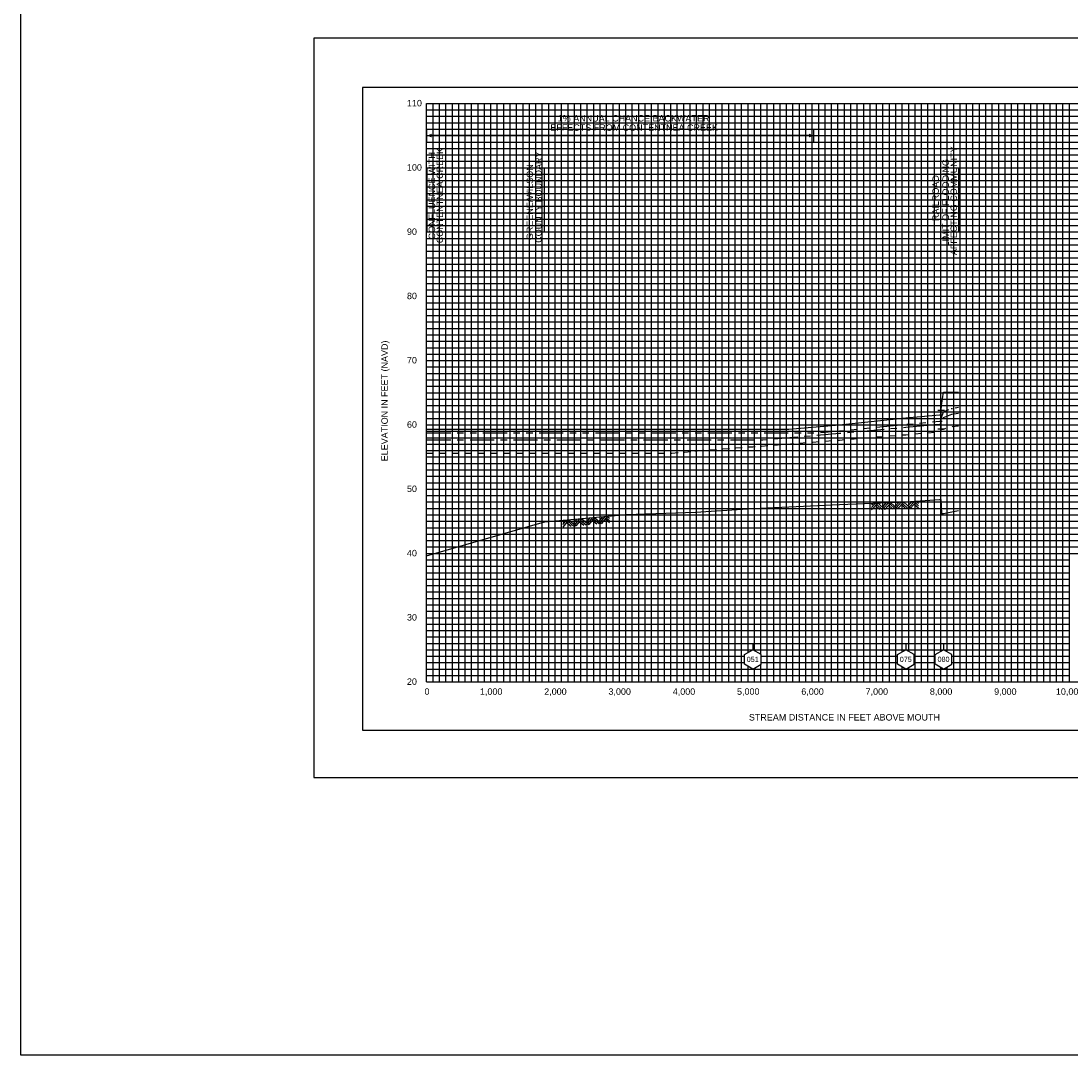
# Model space of a CAD drawing. Header units: inches. Extents: x -35 to 96, y -72 to 21.
# Tile 5 of 13: x -6 to 10, y -6 to 10. Entities that reach past the tile are written whole.
import ezdxf
from ezdxf.enums import TextEntityAlignment as Align

# ---------------------------------------------------------------- set-up
doc = ezdxf.new("R2010")
doc.units = ezdxf.units.IN
doc.header["$LTSCALE"] = 0.3
doc.header["$MEASUREMENT"] = 0
doc.set_wipeout_variables(frame=1)
for name, pattern in [('CENTER', [2, 1.25, -0.25, 0.25, -0.25]), ('DOT', [0.25, 0, -0.25]), ('HIDDEN', [0.375, 0.25, -0.125]), ('PHANTOM', [2.5, 1.25, -0.25, 0.25, -0.25, 0.25, -0.25])]:
    doc.linetypes.add(name, pattern=pattern)
doc.layers.get('0').update_dxf_attribs({"color": 3, "plot": 0})
for name, color, linetype in [('1', 5, 'Continuous'), ('2', 50, 'Continuous'), ('3', 9, 'DOT'), ('ROCK', 7, 'Continuous'), ('STREAM', 5, 'Continuous'), ('STRUCTURE', 30, 'Continuous'), ('TEXT', 255, 'Continuous'), ('WS10', 4, 'HIDDEN'), ('WS100', 5, 'PHANTOM'), ('WS50', 1, 'CENTER'), ('WS500', 1, 'Continuous'), ('XSEC', 7, 'Continuous')]:
    doc.layers.add(name, color=color, linetype=linetype)
doc.styles.add('ARIAL', font='ARIAL.TTF')
doc.styles.add('xs', font='ARIAL.TTF')

# ---------------------------------------------------------------- blocks, each defined once
blk = doc.blocks.new('rock')
at = {"layer": 'STREAM'}
for p, q in [((0.171, 0.001), (0.147, -0.023)), ((0.209, 0.001), (0.147, -0.061)), ((0.247, 0.001), (0.147, -0.099)), ((0.251, 0.001), (0.351, -0.099)), ((0.375, 0.001), (0.313, -0.061)), ((0.413, 0.001), (0.332, -0.08)), ((0.451, 0.001), (0.351, -0.099)), ((0.451, 0.001), (0.551, -0.099)), ((0.575, 0.001), (0.513, -0.061)), ((0.613, 0.001), (0.532, -0.08)), ((0.651, 0.001), (0.551, -0.099)), ((0.651, 0.001), (0.751, -0.099)), ((0.776, 0.001), (0.713, -0.061)), ((0.813, 0.001), (0.732, -0.08)), ((0.851, 0.001), (0.751, -0.099)), ((0.851, 0.001), (0.88, -0.028)), ((0.211, -0.034), (0.275, -0.099)), ((0.23, -0.016), (0.313, -0.099)), ((0.413, -0.036), (0.475, -0.099)), ((0.432, -0.018), (0.513, -0.099)), ((0.613, -0.036), (0.676, -0.099)), ((0.632, -0.018), (0.713, -0.099)), ((0.813, -0.036), (0.876, -0.099)), ((0.832, -0.018), (0.88, -0.066))]:
    blk.add_line(p, q, dxfattribs=at)
blk = doc.blocks.new('V_BASE')
blk.add_line((0, 0), (0, 1))
blk = doc.blocks.new('wipeout')
blk.add_wipeout([(0, 0.15), (-0.129917, 0.075), (-0.129917, -0.075), (0, -0.15), (0.129917, -0.075), (0.129917, 0.075)])
blk = doc.blocks.new('xsec')
blk.add_line((0, 0.35), (0, 0.25))
blk.add_blockref('wipeout', (0, 0.1))
for p, q in [((-0.13, 0.175), (0, 0.25)), ((-0.13, 0.025), (-0.13, 0.175)), ((0.13, 0.175), (0, 0.25)), ((0, 0.25), (0, 0.25)), ((0.13, 0.025), (0.13, 0.175)), ((0, -0.05), (-0.13, 0.025)), ((0, -0.05), (0.13, 0.025))]:
    blk.add_line(p, q)
blk = doc.blocks.new('bar')
blk.add_line((-0.05, 0), (0.05, 0))

msp = doc.modelspace()

# ---------------------------------------------------------------- linework, layer by layer
at = {"layer": '1', "color": 8}
for p, q in [((-1.75, 10), (-1.75, -1.5)), ((15.25, 10), (-1.75, 10)), ((-1.75, -1.5), (15.25, -1.5))]:
    msp.add_line(p, q, dxfattribs=at)
at = {"layer": '1'}
for p, q in [((-0.995, 9.234), (-0.995, -0.766)), ((14.505, 9.234), (-0.995, 9.234)), ((-0.995, -0.766), (-0.995, -0.766)), ((-0.995, -0.766), (14.505, -0.766))]:
    msp.add_line(p, q, dxfattribs=at)
at = {"layer": '2', "color": 50}
for p, q in [((0.005, -0.016), (0.005, 8.984)), ((0.005, 8.984), (13.005, 8.984)), ((1.005, -0.016), (1.005, 8.984)), ((2.005, -0.016), (2.005, 8.984)), ((3.005, -0.016), (3.005, 8.984)), ((4.005, -0.016), (4.005, 8.984)), ((5.005, -0.016), (5.005, 8.984)), ((6.005, -0.016), (6.005, 8.984)), ((7.005, -0.016), (7.005, 8.984)), ((8.005, -0.016), (8.005, 8.984)), ((9.005, -0.016), (9.005, 8.984)), ((10.005, -0.016), (10.005, 8.984)), ((0.005, 6.984), (13.005, 6.984)), ((0.005, 5.984), (13.005, 5.984)), ((0.005, 4.984), (13.005, 4.984)), ((0.005, 3.984), (13.005, 3.984)), ((0.005, 2.984), (13.005, 2.984)), ((0.005, 1.984), (13.005, 1.984)), ((0.005, 0.984), (10.005, 0.984)), ((0.005, -0.016), (13.005, -0.016))]:
    msp.add_line(p, q, dxfattribs=at)
at = {"layer": '2', "color": 50, "linetype": 'Continuous'}
msp.add_line((0.005, 7.984), (13.005, 7.984), dxfattribs=at)
at = {"layer": '3', "color": 8, "linetype": 'Continuous'}
for p, q in [((0.005, 8.884), (13.005, 8.884)), ((0.105, -0.016), (0.105, 8.984)), ((0.205, -0.016), (0.205, 8.984)), ((0.305, -0.016), (0.305, 8.984)), ((0.405, -0.016), (0.405, 8.984)), ((0.505, -0.016), (0.505, 8.984)), ((0.605, -0.016), (0.605, 8.984)), ((0.705, -0.016), (0.705, 8.984)), ((0.805, -0.016), (0.805, 8.984)), ((0.905, -0.016), (0.905, 8.984)), ((1.105, -0.016), (1.105, 8.984)), ((1.205, -0.016), (1.205, 8.984)), ((1.305, -0.016), (1.305, 8.984)), ((1.405, -0.016), (1.405, 8.984)), ((1.505, -0.016), (1.505, 8.984)), ((1.605, -0.016), (1.605, 8.984)), ((1.705, -0.016), (1.705, 8.984)), ((1.805, -0.016), (1.805, 8.984)), ((1.905, -0.016), (1.905, 8.984)), ((2.105, -0.016), (2.105, 8.984)), ((2.205, -0.016), (2.205, 8.984)), ((2.305, -0.016), (2.305, 8.984)), ((2.405, -0.016), (2.405, 8.984)), ((2.505, -0.016), (2.505, 8.984)), ((2.605, -0.016), (2.605, 8.984)), ((2.705, -0.016), (2.705, 8.984)), ((2.805, -0.016), (2.805, 8.984)), ((2.905, -0.016), (2.905, 8.984)), ((3.105, -0.016), (3.105, 8.984)), ((3.205, -0.016), (3.205, 8.984)), ((3.305, -0.016), (3.305, 8.984)), ((3.405, -0.016), (3.405, 8.984)), ((3.505, -0.016), (3.505, 8.984)), ((3.605, -0.016), (3.605, 8.984)), ((3.705, -0.016), (3.705, 8.984)), ((3.805, -0.016), (3.805, 8.984)), ((3.905, -0.016), (3.905, 8.984)), ((4.105, -0.016), (4.105, 8.984)), ((4.205, -0.016), (4.205, 8.984)), ((4.305, -0.016), (4.305, 8.984)), ((4.405, -0.016), (4.405, 8.984)), ((4.505, -0.016), (4.505, 8.984)), ((4.605, -0.016), (4.605, 8.984)), ((4.705, -0.016), (4.705, 8.984)), ((4.805, -0.016), (4.805, 8.984)), ((4.905, -0.016), (4.905, 8.984)), ((5.105, -0.016), (5.105, 8.984)), ((5.205, -0.016), (5.205, 8.984)), ((5.305, -0.016), (5.305, 8.984)), ((5.405, -0.016), (5.405, 8.984)), ((5.505, -0.016), (5.505, 8.984)), ((5.605, -0.016), (5.605, 8.984)), ((5.705, -0.016), (5.705, 8.984)), ((5.805, -0.016), (5.805, 8.984)), ((5.905, -0.016), (5.905, 8.984)), ((6.105, -0.016), (6.105, 8.984)), ((6.205, -0.016), (6.205, 8.984)), ((6.305, -0.016), (6.305, 8.984)), ((6.405, -0.016), (6.405, 8.984)), ((6.505, -0.016), (6.505, 8.984)), ((6.605, -0.016), (6.605, 8.984)), ((6.705, -0.016), (6.705, 8.984)), ((6.805, -0.016), (6.805, 8.984)), ((6.905, -0.016), (6.905, 8.984)), ((7.105, -0.016), (7.105, 8.984)), ((7.205, -0.016), (7.205, 8.984)), ((7.305, -0.016), (7.305, 8.984)), ((7.405, -0.016), (7.405, 8.984)), ((7.505, -0.016), (7.505, 8.984)), ((7.605, -0.016), (7.605, 8.984)), ((7.705, -0.016), (7.705, 8.984)), ((7.805, -0.016), (7.805, 8.984)), ((7.905, -0.016), (7.905, 8.984)), ((8.105, -0.016), (8.105, 8.984)), ((8.205, -0.016), (8.205, 8.984)), ((8.305, -0.016), (8.305, 8.984)), ((8.405, -0.016), (8.405, 8.984)), ((8.505, -0.016), (8.505, 8.984)), ((8.605, -0.016), (8.605, 8.984)), ((8.705, -0.016), (8.705, 8.984)), ((8.805, -0.016), (8.805, 8.984)), ((8.905, -0.016), (8.905, 8.984)), ((9.105, -0.016), (9.105, 8.984)), ((9.205, -0.016), (9.205, 8.984)), ((9.305, -0.016), (9.305, 8.984)), ((9.405, -0.016), (9.405, 8.984)), ((9.505, -0.016), (9.505, 8.984)), ((9.605, -0.016), (9.605, 8.984)), ((9.705, -0.016), (9.705, 8.984)), ((9.805, -0.016), (9.805, 8.984)), ((9.905, -0.016), (9.905, 8.984)), ((0.005, 8.784), (13.005, 8.784)), ((0.005, 8.684), (13.005, 8.684)), ((0.005, 8.584), (13.005, 8.584)), ((0.005, 8.484), (13.005, 8.484)), ((0.005, 8.384), (13.005, 8.384)), ((0.005, 8.284), (13.005, 8.284)), ((0.005, 8.184), (13.005, 8.184)), ((0.005, 8.084), (13.005, 8.084)), ((0.005, 7.884), (13.005, 7.884)), ((0.005, 7.784), (13.005, 7.784)), ((0.005, 7.684), (13.005, 7.684)), ((0.005, 7.584), (13.005, 7.584)), ((0.005, 7.484), (13.005, 7.484)), ((0.005, 7.384), (13.005, 7.384)), ((0.005, 7.284), (13.005, 7.284)), ((0.005, 7.184), (13.005, 7.184)), ((0.005, 7.084), (13.005, 7.084)), ((0.005, 6.884), (13.005, 6.884)), ((0.005, 6.784), (13.005, 6.784)), ((0.005, 6.684), (13.005, 6.684)), ((0.005, 6.584), (13.005, 6.584)), ((0.005, 6.484), (13.005, 6.484)), ((0.005, 6.384), (13.005, 6.384)), ((0.005, 6.284), (13.005, 6.284)), ((0.005, 6.184), (13.005, 6.184)), ((0.005, 6.084), (13.005, 6.084)), ((0.005, 5.884), (13.005, 5.884)), ((0.005, 5.784), (13.005, 5.784)), ((0.005, 5.684), (13.005, 5.684)), ((0.005, 5.584), (13.005, 5.584)), ((0.005, 5.484), (13.005, 5.484)), ((0.005, 5.384), (13.005, 5.384)), ((0.005, 5.284), (13.005, 5.284)), ((0.005, 5.184), (13.005, 5.184)), ((0.005, 5.084), (13.005, 5.084)), ((0.005, 4.884), (13.005, 4.884)), ((0.005, 4.784), (13.005, 4.784)), ((0.005, 4.684), (13.005, 4.684)), ((0.005, 4.584), (13.005, 4.584)), ((0.005, 4.484), (13.005, 4.484)), ((0.005, 4.384), (13.005, 4.384)), ((0.005, 4.284), (13.005, 4.284)), ((0.005, 4.184), (13.005, 4.184)), ((0.005, 4.084), (13.005, 4.084)), ((0.005, 3.884), (13.005, 3.884)), ((0.005, 3.784), (13.005, 3.784)), ((0.005, 3.684), (13.005, 3.684)), ((0.005, 3.584), (13.005, 3.584)), ((0.005, 3.484), (13.005, 3.484)), ((0.005, 3.384), (13.005, 3.384)), ((0.005, 3.284), (13.005, 3.284)), ((0.005, 3.184), (13.005, 3.184)), ((0.005, 3.084), (13.005, 3.084)), ((0.005, 2.884), (13.005, 2.884)), ((0.005, 2.784), (13.005, 2.784)), ((0.005, 2.684), (13.005, 2.684)), ((0.005, 2.584), (13.005, 2.584)), ((0.005, 2.484), (13.005, 2.484)), ((0.005, 2.384), (13.005, 2.384)), ((0.005, 2.284), (13.005, 2.284)), ((0.005, 2.184), (13.005, 2.184)), ((0.005, 2.084), (13.005, 2.084)), ((0.005, 1.884), (10.005, 1.884)), ((0.005, 1.784), (10.005, 1.784)), ((0.005, 1.684), (10.005, 1.684)), ((0.005, 1.584), (10.005, 1.584)), ((0.005, 1.484), (10.005, 1.484)), ((0.005, 1.384), (10.005, 1.384)), ((0.005, 1.284), (10.005, 1.284)), ((0.005, 1.184), (10.005, 1.184)), ((0.005, 1.084), (10.005, 1.084)), ((0.005, 0.884), (10.005, 0.884)), ((0.005, 0.784), (10.005, 0.784)), ((0.005, 0.684), (10.005, 0.684)), ((0.005, 0.584), (10.005, 0.584)), ((0.005, 0.484), (10.005, 0.484)), ((0.005, 0.384), (10.005, 0.384)), ((0.005, 0.284), (10.005, 0.284)), ((0.005, 0.184), (10.005, 0.184)), ((0.005, 0.084), (10.005, 0.084))]:
    msp.add_line(p, q, dxfattribs=at)
at = {"layer": 'STREAM', "flags": 128}
msp.add_lwpolyline([(1.842, 2.473), (3.109, 2.59), (4.186, 2.624), (5.079, 2.68), (6.428, 2.745), (7.46, 2.786), (7.985, 2.822), (8.005, 2.822), (8.015, 2.605), (8.047, 2.605), (8.174, 2.63), (8.28, 2.649), (8.28, 2.649)], dxfattribs=at)
at = {"layer": 'STREAM'}
for points in [[(0.005, 1.948), (1.841, 2.473)], [(1.841, 2.473), (1.842, 2.473)]]:
    msp.add_lwpolyline(points, dxfattribs=at)
at = {"layer": 'STRUCTURE'}
msp.add_line((8.01, 3.92), (8.01, 4.21), dxfattribs=at)
at = {"layer": 'TEXT'}
for p, q in [((0.004, 8.584), (0.004, 8.384)), ((6.026, 8.584), (6.026, 8.384)), ((5.97, 8.484), (0.069, 8.484))]:
    msp.add_line(p, q, dxfattribs=at)
for points in [[(0.006, 7.984), (0.006, 6.984)], [(8.278, 7.984), (8.278, 6.984)]]:
    msp.add_lwpolyline(points, dxfattribs=at)
for points in [[(0.086, 8.514), (0.086, 8.454), (0.011, 8.484)], [(5.953, 8.514), (5.953, 8.454), (6.029, 8.484)]]:
    msp.add_solid(points, dxfattribs=at)
at = {"layer": 'WS10', "flags": 128}
msp.add_lwpolyline([(3.819, 3.541), (4.186, 3.578), (4.186, 3.578), (5.079, 3.644), (5.079, 3.644), (6.428, 3.748), (6.428, 3.748), (7.46, 3.831), (7.46, 3.831), (7.985, 3.878), (7.985, 3.878), (8.005, 3.892), (8.005, 3.892), (8.015, 3.914), (8.015, 3.914), (8.047, 3.919), (8.047, 3.919), (8.174, 3.956), (8.174, 3.956), (8.28, 3.97), (8.28, 3.97), (8.28, 3.97)], dxfattribs=at)
at = {"layer": 'WS10'}
msp.add_lwpolyline([(0.006, 3.541), (3.819, 3.541)], dxfattribs=at)
at = {"layer": 'WS100', "flags": 128}
msp.add_lwpolyline([(0.006, 3.857), (6.028, 3.857), (6.428, 3.891), (6.428, 3.891), (7.46, 3.991), (7.46, 3.991), (7.985, 4.04), (7.985, 4.04), (8.005, 4.04), (8.005, 4.04), (8.015, 4.096), (8.015, 4.096), (8.047, 4.184), (8.047, 4.184), (8.174, 4.24), (8.174, 4.24), (8.28, 4.258), (8.28, 4.258), (8.28, 4.258)], dxfattribs=at)
at = {"layer": 'WS50', "flags": 128}
msp.add_lwpolyline([(0.006, 3.752), (5.237, 3.752), (6.428, 3.853), (6.428, 3.853), (7.46, 3.947), (7.46, 3.947), (7.985, 3.996), (7.985, 3.996), (8.005, 3.996), (8.005, 3.996), (8.015, 4.043), (8.015, 4.043), (8.047, 4.097), (8.047, 4.097), (8.174, 4.149), (8.174, 4.149), (8.28, 4.167), (8.28, 4.167), (8.28, 4.167)], dxfattribs=at)
at = {"layer": 'WS500'}
for points in [[(5.641, 3.914), (6.428, 3.984), (6.428, 3.984), (7.46, 4.094), (7.46, 4.094), (7.985, 4.141), (7.985, 4.141), (8.005, 4.141), (8.005, 4.141), (8.015, 4.284), (8.015, 4.284), (8.047, 4.492), (8.047, 4.492), (8.174, 4.493), (8.174, 4.493), (8.28, 4.494), (8.28, 4.494), (8.28, 4.494)], [(0.006, 3.914), (5.641, 3.914)]]:
    msp.add_lwpolyline(points, dxfattribs=at)

# ---------------------------------------------------------------- block references
at = {"layer": 'ROCK', "color": 1}
for p, rotation in [((6.777, 2.752), 2.44663523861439), ((1.969, 2.479), 5.419696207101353)]:
    msp.add_blockref('rock', p, dxfattribs=dict(at, rotation=rotation))
at = {"layer": 'STRUCTURE'}
for p in [(8.01, 4.21), (8.01, 3.92)]:
    msp.add_blockref('bar', p, dxfattribs=at)
at = {"layer": 'TEXT'}
for p in [(1.841, 6.985), (8.004, 6.985)]:
    msp.add_blockref('V_BASE', p, dxfattribs=at)

# ---------------------------------------------------------------- texts
at = {"layer": 'TEXT', "style": 'ARIAL'}
for s, p in [(' 110', (-0.34, 8.939)), (' 100', (-0.34, 7.939)), (' 90', (-0.34, 6.939)), (' 80', (-0.34, 5.939)), (' 70', (-0.34, 4.939)), (' 60', (-0.34, 3.939)), (' 50', (-0.34, 2.939)), (' 40', (-0.34, 1.939)), (' 30', (-0.34, 0.939)), (' 20', (-0.34, -0.061))]:
    msp.add_text(s, height=0.1, dxfattribs=at).set_placement(p)
for s, p in [('1%%% ANNUAL CHANCE BACKWATER', (3.225, 8.703)), ('EFFECTS FROM CONTENTNEA CREEK', (3.234, 8.558)), ('0', (0.011, -0.216)), ('1,000', (1.009, -0.216)), ('2,000', (2.009, -0.216)), ('3,000', (3.009, -0.216)), ('4,000', (4.009, -0.216)), ('5,000', (5.009, -0.216)), ('6,000', (6.009, -0.216)), ('7,000', (7.009, -0.216)), ('8,000', (8.009, -0.216)), ('9,000', (9.009, -0.216)), ('10,000', (10.009, -0.216)), ('STREAM DISTANCE IN FEET ABOVE MOUTH', (6.505, -0.616))]:
    msp.add_text(s, height=0.1, dxfattribs=at).set_placement(p, align=Align.CENTER)
for s, p in [('CONFLUENCE WITH', (0.137, 8.227)), ('CONTENTNEA CREEK', (0.261, 8.292)), (' COUNTY BOUNDARY', (1.797, 8.236)), ('AFFECTING COMMUNITY', (8.256, 8.316)), ('GREENE/WILSON ', (1.66, 8.076)), ('LIMIT OF FLOODING', (8.13, 8.119)), ('RAILROAD', (7.974, 7.868))]:
    msp.add_text(s, height=0.1, rotation=90, dxfattribs=at).set_placement(p, align=Align.RIGHT)
msp.add_text('ELEVATION IN FEET (NAVD)', height=0.1, rotation=90, dxfattribs=at).set_placement((-0.599, 3.417))

# ---------------------------------------------------------------- next in the draw order: block references
at = {"layer": 'XSEC', "color": 3}
for p in [(5.079, 0.235), (7.46, 0.235), (8.047, 0.235)]:
    msp.add_blockref('xsec', p, dxfattribs=at)

# ---------------------------------------------------------------- next in the draw order: linework, layer by layer
at = {"layer": 'STRUCTURE', "color": 2}
msp.add_lwpolyline([(-6.306, 13.527), (19.215, 13.527), (19.215, -5.82), (-6.306, -5.82)], close=True, dxfattribs=at)

# ---------------------------------------------------------------- next in the draw order: texts
at = {"layer": 'TEXT', "style": 'xs'}
for s, p in [('051', (5.079, 0.335)), ('075', (7.46, 0.335)), ('080', (8.047, 0.336))]:
    msp.add_text(s, height=0.08, dxfattribs=at).set_placement(p, align=Align.MIDDLE_CENTER)

doc.saveas('drawing.dxf')
